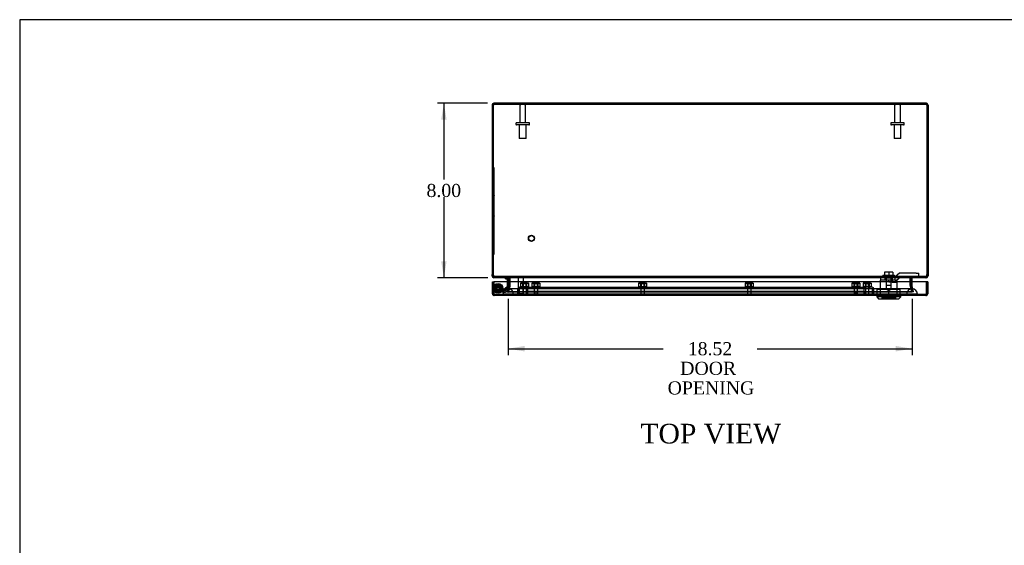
# Model space of a CAD drawing. Header units: inches. Extents: x 0 to 120, y -1 to 80.
# Tile 6 of 11: x 0 to 46, y 56 to 80. Entities that reach past the tile are written whole.
import ezdxf
from ezdxf.enums import TextEntityAlignment as Align
from ezdxf.lldxf.tags import DXFTag

# ---------------------------------------------------------------- set-up
doc = ezdxf.new("R2010")
doc.units = ezdxf.units.IN
doc.header["$MEASUREMENT"] = 0
for name, color, linetype in [('CAP02342', 7, 'Continuous'), ('COM52750', 7, 'Continuous'), ('COM52946', 7, 'Continuous'), ('COM55449-3', 7, 'Continuous'), ('COM55473-2', 7, 'Continuous'), ('COM55474-3', 7, 'Continuous'), ('COM70219', 7, 'Continuous'), ('Default', 7, 'Continuous'), ('GSK11196', 7, 'Continuous'), ('HNG14573-1', 7, 'Continuous'), ('HNG14573-2', 7, 'Continuous'), ('LOK10000', 7, 'Continuous'), ('LOK10000CAM', 7, 'Continuous'), ('LOK10000NUT', 7, 'Continuous'), ('LOK10000SC', 7, 'Continuous'), ('NTS16450', 7, 'Continuous'), ('PIN17645', 7, 'Continuous'), ('QLB20183', 7, 'Continuous'), ('STD21878', 7, 'Continuous'), ('STD26041', 7, 'Continuous'), ('STD26098', 7, 'Continuous')]:
    doc.layers.add(name, color=color, linetype=linetype)
doc.styles.add('SEACAD_Times_New_Roman', font='times.ttf')
tags = doc.linetypes.add('HIDDEN2', pattern=[0.1875, 0.125, -0.0625]).pattern_tags.tags
tags[6:7] = [DXFTag(74, 4), DXFTag(75, 0), DXFTag(340, '0'), DXFTag(46, 0.0), DXFTag(50, 0.0), DXFTag(44, 0.0), DXFTag(45, 0.0)]
tags[4:5] = [DXFTag(74, 4), DXFTag(75, 0), DXFTag(340, '0'), DXFTag(46, 0.0), DXFTag(50, 0.0), DXFTag(44, 0.0), DXFTag(45, 0.0)]
doc.dimstyles.new('HAMMOND_(STH_-_120x80)', dxfattribs={"dimtxt": 0.6, "dimasz": 0.75, "dimexe": 0.3, "dimexo": 0.3, "dimgap": 0.15, "dimtad": 0, "dimtih": 1, "dimtoh": 1, "dimzin": 0, "dimdsep": 46, "dimtxsty": 'SEACAD_Times_New_Roman', "dimblk1": '_SE_FILLED', "dimblk2": '_SE_FILLED', "dimsah": 1, "dimcen": 0.3, "dimadec": 0, "dimazin": 0, "dimtfac": 0.8, "dimtofl": 0, "dimtmove": 0, "dimatfit": 3, "dimfxl": 1, "dimtolj": 1, "dimtzin": 0, "dimarcsym": 0})

# ---------------------------------------------------------------- blocks, each defined once
blk = doc.blocks.new('SE1')
at = {"layer": 'CAP02342', "color": 7, "linetype": 'HIDDEN2'}
for radius in [0.146, 0.086]:
    blk.add_circle((22.38, 67.31), radius, dxfattribs=at)
at = {"layer": 'COM52750', "color": 7, "linetype": 'Continuous'}
for p, q in [((22.106, 75.714), (22.106, 67.947)), ((22.106, 75.714), (22.163, 75.714)), ((22.163, 75.714), (22.163, 67.947)), ((22.164, 75.714), (22.164, 67.947)), ((42.02, 75.8), (22.192, 75.8)), ((42.049, 75.714), (42.049, 67.947)), ((42.106, 75.714), (42.049, 75.714)), ((42.049, 75.714), (42.049, 67.947)), ((42.106, 75.714), (42.106, 67.947)), ((22.106, 67.886), (22.106, 67.947)), ((22.106, 67.886), (22.163, 67.886)), ((22.163, 67.886), (22.163, 67.947)), ((22.192, 67.8), (22.192, 67.81)), ((22.206, 67.8), (22.192, 67.8)), ((42.007, 67.8), (22.206, 67.8)), ((22.855, 67.776), (22.907, 67.784)), ((22.855, 67.603), (22.855, 67.771)), ((22.912, 67.603), (22.912, 67.771)), ((22.924, 67.776), (22.924, 67.771)), ((22.924, 67.771), (22.924, 67.603)), ((41.289, 67.771), (41.289, 67.776)), ((41.289, 67.603), (41.289, 67.771)), ((41.3, 67.771), (41.3, 67.603)), ((41.358, 67.776), (41.306, 67.784)), ((41.357, 67.771), (41.357, 67.603)), ((42.02, 67.8), (42.007, 67.8)), ((42.02, 67.8), (42.02, 67.81)), ((42.049, 67.947), (42.049, 67.886)), ((42.106, 67.886), (42.049, 67.886)), ((42.106, 67.947), (42.106, 67.886))]:
    blk.add_line(p, q, dxfattribs=at)
at = {"layer": 'COM52750', "color": 7, "linetype": 'HIDDEN2'}
for p, q in [((22.192, 75.743), (22.192, 75.8)), ((42.02, 75.743), (22.192, 75.743)), ((22.606, 75.8), (22.606, 75.743)), ((23.106, 75.743), (23.106, 75.8)), ((41.106, 75.8), (41.106, 75.743)), ((41.606, 75.743), (41.606, 75.8)), ((42.02, 75.743), (42.02, 75.8)), ((22.207, 67.857), (22.192, 67.857)), ((22.192, 67.81), (22.192, 67.857)), ((22.206, 67.8), (22.206, 67.857)), ((42.007, 67.857), (22.206, 67.857)), ((22.826, 67.8), (22.826, 67.857)), ((22.855, 67.8), (22.855, 67.857)), ((22.907, 67.784), (22.911, 67.785)), ((22.924, 67.776), (22.924, 67.785)), ((41.289, 67.776), (41.289, 67.785)), ((41.306, 67.784), (41.302, 67.785)), ((41.358, 67.8), (41.358, 67.857)), ((41.386, 67.8), (41.386, 67.857)), ((42.007, 67.8), (42.007, 67.857)), ((42.02, 67.857), (42.007, 67.857)), ((42.02, 67.81), (42.02, 67.857)), ((22.789, 67.148), (22.855, 67.43)), ((22.845, 67.135), (22.91, 67.417)), ((22.919, 67.43), (22.853, 67.148)), ((22.919, 67.417), (22.853, 67.135)), ((22.855, 67.442), (22.855, 67.603)), ((22.855, 67.437), (22.855, 67.442)), ((22.855, 67.442), (22.912, 67.442)), ((22.855, 67.437), (22.912, 67.437)), ((22.855, 67.43), (22.855, 67.437)), ((22.855, 67.43), (22.91, 67.417)), ((22.91, 67.417), (22.912, 67.437)), ((22.912, 67.442), (22.912, 67.603)), ((22.912, 67.437), (22.912, 67.442)), ((22.922, 67.437), (22.919, 67.417)), ((22.922, 67.437), (22.919, 67.43)), ((22.919, 67.417), (22.922, 67.437)), ((22.919, 67.43), (22.919, 67.417)), ((22.924, 67.442), (22.922, 67.437)), ((22.924, 67.603), (22.924, 67.442)), ((41.289, 67.442), (41.289, 67.603)), ((41.29, 67.437), (41.289, 67.442)), ((41.294, 67.417), (41.29, 67.437)), ((41.294, 67.43), (41.29, 67.437)), ((41.29, 67.437), (41.294, 67.417)), ((41.36, 67.148), (41.294, 67.43)), ((41.294, 67.43), (41.294, 67.417)), ((41.36, 67.135), (41.294, 67.417)), ((41.3, 67.603), (41.3, 67.442)), ((41.357, 67.442), (41.3, 67.442)), ((41.3, 67.442), (41.3, 67.437)), ((41.357, 67.437), (41.3, 67.437)), ((41.3, 67.437), (41.303, 67.417)), ((41.358, 67.43), (41.303, 67.417)), ((41.303, 67.417), (41.368, 67.135)), ((41.357, 67.603), (41.357, 67.442)), ((41.357, 67.442), (41.357, 67.437)), ((41.357, 67.437), (41.358, 67.43)), ((41.358, 67.43), (41.423, 67.148)), ((22.789, 67.148), (22.845, 67.135)), ((22.853, 67.148), (22.853, 67.135)), ((41.36, 67.148), (22.853, 67.148)), ((41.36, 67.135), (22.853, 67.135)), ((41.36, 67.148), (41.36, 67.135)), ((41.423, 67.148), (41.368, 67.135))]:
    blk.add_line(p, q, dxfattribs=at)
at = {"layer": 'COM52750', "color": 7, "linetype": 'Continuous'}
for centre, radius, start, end in [((22.192, 75.714), 0.086, 90, 180), ((22.192, 75.714), 0.029, 155.7175, 180), ((42.02, 75.714), 0.086, 0, 90), ((42.02, 75.714), 0.029, 0, 24.2827), ((22.192, 67.886), 0.086, 180, 270), ((22.192, 67.886), 0.029, 180, 232.6952), ((22.414, 67.947), 0.25, 180, 194.2222), ((22.826, 67.771), 0.029, 9.4109, 90), ((22.847, 67.669), 0.131, 54.4437, 86.7209), ((22.826, 67.771), 0.029, 0, 9.4109), ((22.826, 67.771), 0.086, 0, 9.4109), ((41.366, 67.667), 0.133, 93.4636, 125.3719), ((41.386, 67.771), 0.086, 170.5891, 180), ((41.386, 67.771), 0.029, 170.5891, 180), ((41.386, 67.771), 0.029, 90, 170.5891), ((42.02, 67.886), 0.086, 270, 0), ((42.02, 67.886), 0.029, 307.3048, 0), ((41.799, 67.947), 0.25, 345.7778, 0)]:
    blk.add_arc(centre, radius, start, end, dxfattribs=at)
at = {"layer": 'COM52750', "color": 7, "linetype": 'HIDDEN2'}
for centre, radius, start, end in [((22.192, 75.714), 0.029, 90, 155.7175), ((42.02, 75.714), 0.029, 24.2827, 90), ((22.192, 67.886), 0.029, 232.6952, 270), ((22.826, 67.771), 0.086, 9.4109, 90), ((41.386, 67.771), 0.086, 90, 170.5891), ((42.02, 67.886), 0.029, 270, 307.3048)]:
    blk.add_arc(centre, radius, start, end, dxfattribs=at)
at = {"layer": 'COM52750', "color": 7, "linetype": 'Continuous'}
for points, knots in [([(22.192, 75.8), (22.19, 75.8), (22.188, 75.798), (22.183, 75.789), (22.18, 75.783), (22.176, 75.767), (22.173, 75.757), (22.168, 75.736), (22.166, 75.725), (22.164, 75.714)], [0, 0, 0, 0, 0.25, 0.25, 0.5, 0.5, 0.75, 0.75, 1, 1, 1, 1]), ([(42.049, 75.714), (42.047, 75.725), (42.044, 75.736), (42.04, 75.757), (42.037, 75.767), (42.032, 75.783), (42.03, 75.789), (42.025, 75.798), (42.023, 75.8), (42.02, 75.8)], [0, 0, 0, 0, 0.25, 0.25, 0.5, 0.5, 0.75, 0.75, 1, 1, 1, 1]), ([(22.171, 67.886), (22.171, 67.884), (22.172, 67.88), (22.173, 67.874), (22.174, 67.868), (22.175, 67.862), (22.176, 67.857), (22.177, 67.851), (22.179, 67.846), (22.18, 67.841), (22.181, 67.836), (22.182, 67.832), (22.184, 67.827), (22.186, 67.821), (22.19, 67.813), (22.194, 67.806), (22.198, 67.802), (22.202, 67.8), (22.205, 67.8), (22.206, 67.8)], [0, 0, 0, 0, 0.043376, 0.086643, 0.129797, 0.172831, 0.21574, 0.258519, 0.301162, 0.343664, 0.386019, 0.428223, 0.47027, 0.512155, 0.636623, 0.759472, 0.840471, 0.920658, 1, 1, 1, 1]), ([(42.007, 67.8), (42.008, 67.8), (42.009, 67.8), (42.011, 67.801), (42.013, 67.801), (42.015, 67.803), (42.017, 67.805), (42.019, 67.807), (42.021, 67.809), (42.023, 67.812), (42.024, 67.815), (42.026, 67.819), (42.029, 67.826), (42.032, 67.836), (42.035, 67.848), (42.037, 67.859), (42.039, 67.868), (42.04, 67.877), (42.041, 67.883), (42.042, 67.886)], [0, 0, 0, 0, 0.043188, 0.086632, 0.130327, 0.174269, 0.21845, 0.262867, 0.307512, 0.352381, 0.397467, 0.442764, 0.488266, 0.614226, 0.74154, 0.805743, 0.870233, 0.934992, 1, 1, 1, 1])]:
    blk.add_open_spline(points, degree=3, knots=knots, dxfattribs=at)
at = {"layer": 'COM52750', "color": 7, "linetype": 'HIDDEN2'}
for points in [[(22.192, 75.743), (22.19, 75.743), (22.188, 75.742), (22.183, 75.739), (22.18, 75.737), (22.176, 75.732), (22.173, 75.728), (22.168, 75.721), (22.166, 75.718), (22.164, 75.714)], [(42.049, 75.714), (42.047, 75.718), (42.044, 75.721), (42.04, 75.728), (42.037, 75.732), (42.032, 75.737), (42.03, 75.739), (42.025, 75.742), (42.023, 75.743), (42.02, 75.743)], [(22.171, 67.886), (22.173, 67.882), (22.175, 67.878), (22.18, 67.871), (22.182, 67.867), (22.188, 67.862), (22.191, 67.86), (22.198, 67.857), (22.202, 67.857), (22.206, 67.857)], [(22.855, 67.857), (22.86, 67.857), (22.866, 67.855), (22.878, 67.848), (22.883, 67.843), (22.895, 67.83), (22.901, 67.822), (22.912, 67.805), (22.918, 67.795), (22.924, 67.785)], [(41.289, 67.785), (41.295, 67.795), (41.301, 67.805), (41.312, 67.822), (41.318, 67.83), (41.329, 67.843), (41.335, 67.848), (41.347, 67.855), (41.352, 67.857), (41.358, 67.857)], [(42.007, 67.857), (42.011, 67.857), (42.015, 67.857), (42.021, 67.86), (42.025, 67.862), (42.03, 67.867), (42.033, 67.871), (42.038, 67.878), (42.04, 67.882), (42.042, 67.886)]]:
    blk.add_open_spline(points, degree=3, knots=[0, 0, 0, 0, 0.25, 0.25, 0.5, 0.5, 0.75, 0.75, 1, 1, 1, 1], dxfattribs=at)
at = {"layer": 'COM52946', "color": 7, "linetype": 'Continuous'}
for p, q in [((22.124, 67.603), (22.181, 67.603)), ((22.124, 67.064), (22.124, 67.603)), ((42.036, 67.603), (22.181, 67.603)), ((22.181, 67.603), (22.181, 67.064)), ((22.181, 67.064), (22.181, 67.603)), ((42.036, 67.064), (42.036, 67.603)), ((42.093, 67.603), (42.036, 67.603)), ((42.036, 67.603), (42.036, 67.064)), ((42.093, 67.603), (42.093, 67.064)), ((22.181, 67.02), (22.163, 66.992)), ((22.181, 67.064), (22.181, 67.064)), ((22.181, 67.064), (22.181, 66.992)), ((22.181, 67.064), (22.181, 67.02)), ((42.007, 66.978), (22.21, 66.978)), ((22.21, 66.978), (22.21, 66.978)), ((22.21, 66.978), (22.21, 66.978)), ((22.21, 66.978), (22.21, 66.978)), ((42.008, 66.978), (42.007, 66.978)), ((42.008, 66.978), (42.008, 66.978)), ((42.008, 66.978), (42.008, 66.978)), ((42.037, 67.064), (42.036, 67.064)), ((42.036, 67.064), (42.036, 66.992)), ((42.037, 67.02), (42.037, 67.064)), ((42.037, 67.02), (42.055, 66.992))]:
    blk.add_line(p, q, dxfattribs=at)
at = {"layer": 'COM52946', "color": 7, "linetype": 'HIDDEN2'}
for p, q in [((22.181, 67.064), (22.182, 67.064)), ((42.007, 67.035), (22.21, 67.035)), ((22.21, 67.035), (22.21, 66.978)), ((22.21, 66.978), (22.21, 67.035)), ((24.1, 67.035), (24.1, 66.978)), ((38.811, 67.035), (38.811, 66.978)), ((39.902, 67.035), (39.902, 66.978)), ((40.066, 67.035), (40.066, 66.978)), ((40.528, 67.035), (40.528, 66.978)), ((40.693, 67.035), (40.693, 66.978)), ((42.007, 66.978), (42.007, 67.035)), ((42.008, 67.035), (42.008, 66.978)), ((42.036, 67.064), (42.036, 67.064))]:
    blk.add_line(p, q, dxfattribs=at)
at = {"layer": 'COM52946', "color": 7, "linetype": 'Continuous'}
for centre, radius, start, end in [((22.21, 67.064), 0.086, 180, 236.6293), ((22.21, 67.064), 0.086, 236.6293, 269.7003), ((22.214, 67.021), 0.043, 221.8789, 265.4817), ((22.21, 67.064), 0.086, 269.8734, 270), ((42.007, 67.064), 0.086, 270, 270.1266), ((42.004, 67.021), 0.043, 274.5183, 318.1211), ((42.007, 67.064), 0.086, 270.2997, 303.3707), ((42.007, 67.064), 0.086, 303.3707, 0)]:
    blk.add_arc(centre, radius, start, end, dxfattribs=at)
at = {"layer": 'COM52946', "color": 7, "linetype": 'HIDDEN2'}
for centre, start, end in [((22.21, 67.064), 180, 269.6244), ((22.211, 67.064), 180, 269.6244), ((22.21, 67.064), 269.6244, 270), ((42.007, 67.064), 270.3756, 0), ((42.007, 67.064), 270, 270.3756), ((42.007, 67.064), 270.3756, 0)]:
    blk.add_arc(centre, 0.029, start, end, dxfattribs=at)
for points, knots in [([(22.21, 66.978), (22.21, 66.983), (22.21, 66.987), (22.21, 66.992), (22.21, 66.996), (22.21, 67), (22.21, 67.003), (22.209, 67.005), (22.209, 67.006), (22.209, 67.007), (22.209, 67.008), (22.209, 67.009), (22.208, 67.01), (22.208, 67.01), (22.208, 67.011), (22.208, 67.011), (22.207, 67.012), (22.207, 67.012), (22.206, 67.012), (22.204, 67.013), (22.202, 67.014), (22.2, 67.014), (22.197, 67.015), (22.194, 67.015), (22.191, 67.016), (22.188, 67.017), (22.185, 67.018), (22.181, 67.02)], [0, 0, 0, 0, 0.19546, 0.19546, 0.19546, 0.354645, 0.354645, 0.354645, 0.405734, 0.405734, 0.405734, 0.443121, 0.443121, 0.443121, 0.470209, 0.470209, 0.470209, 0.503571, 0.503571, 0.503571, 0.628238, 0.628238, 0.628238, 0.813753, 0.813753, 0.813753, 1, 1, 1, 1]), ([(22.181, 67.02), (22.185, 67.018), (22.189, 67.017), (22.196, 67.015), (22.198, 67.014), (22.201, 67.014), (22.202, 67.014), (22.204, 67.013), (22.205, 67.013), (22.207, 67.011), (22.208, 67.01), (22.209, 67.008), (22.209, 67.006), (22.21, 67.002), (22.21, 66.999), (22.21, 66.99), (22.21, 66.984), (22.21, 66.978)], [0, 0, 0, 0, 0.25, 0.25, 0.375, 0.375, 0.4375, 0.4375, 0.5, 0.5, 0.5625, 0.5625, 0.625, 0.625, 0.75, 0.75, 1, 1, 1, 1]), ([(42.036, 67.02), (42.032, 67.018), (42.028, 67.017), (42.022, 67.015), (42.02, 67.014), (42.017, 67.014), (42.016, 67.014), (42.014, 67.013), (42.012, 67.013), (42.011, 67.011), (42.01, 67.01), (42.009, 67.008), (42.009, 67.006), (42.008, 67.002), (42.008, 66.999), (42.008, 66.99), (42.008, 66.984), (42.008, 66.978)], [0, 0, 0, 0, 0.25, 0.25, 0.375, 0.375, 0.4375, 0.4375, 0.5, 0.5, 0.5625, 0.5625, 0.625, 0.625, 0.75, 0.75, 1, 1, 1, 1]), ([(42.008, 66.978), (42.008, 66.983), (42.008, 66.987), (42.008, 66.992), (42.008, 66.996), (42.008, 67), (42.008, 67.003), (42.009, 67.005), (42.009, 67.006), (42.009, 67.007), (42.009, 67.008), (42.009, 67.009), (42.01, 67.01), (42.01, 67.01), (42.01, 67.011), (42.01, 67.011), (42.011, 67.012), (42.011, 67.012), (42.012, 67.012), (42.014, 67.013), (42.016, 67.014), (42.018, 67.014), (42.021, 67.015), (42.024, 67.015), (42.027, 67.016), (42.03, 67.017), (42.034, 67.018), (42.037, 67.02)], [0, 0, 0, 0, 0.19546, 0.19546, 0.19546, 0.354645, 0.354645, 0.354645, 0.405734, 0.405734, 0.405734, 0.443121, 0.443121, 0.443121, 0.470209, 0.470209, 0.470209, 0.503571, 0.503571, 0.503571, 0.628238, 0.628238, 0.628238, 0.813753, 0.813753, 0.813753, 1, 1, 1, 1])]:
    blk.add_open_spline(points, degree=3, knots=knots, dxfattribs=at)
at = {"layer": 'COM55449-3', "color": 7, "linetype": 'HIDDEN2'}
for p, q in [((23.736, 67.16), (23.736, 67.285)), ((39.174, 67.16), (39.174, 67.285)), ((39.174, 67.16), (23.736, 67.16)), ((24.12, 67.16), (24.12, 67.035)), ((38.789, 67.16), (38.789, 67.035))]:
    blk.add_line(p, q, dxfattribs=at)
at = {"layer": 'COM55473-2', "color": 7, "linetype": 'HIDDEN2'}
for p, q in [((23.377, 67.357), (23.745, 67.357)), ((23.476, 67.357), (23.476, 67.285)), ((23.726, 67.285), (23.726, 67.357)), ((23.914, 67.357), (23.914, 67.285)), ((38.996, 67.285), (38.996, 67.357)), ((39.533, 67.357), (39.165, 67.357)), ((39.183, 67.357), (39.183, 67.285)), ((39.433, 67.285), (39.433, 67.357)), ((23.289, 67.057), (23.289, 67.269)), ((23.289, 67.057), (23.361, 67.057)), ((23.361, 67.057), (23.361, 67.269)), ((39.549, 67.057), (39.549, 67.269)), ((39.621, 67.057), (39.549, 67.057)), ((39.621, 67.057), (39.621, 67.269))]:
    blk.add_line(p, q, dxfattribs=at)
for centre, radius, start, end in [((23.377, 67.269), 0.088, 90, 180), ((23.377, 67.269), 0.016, 90, 180), ((39.533, 67.269), 0.088, 0, 90), ((39.533, 67.269), 0.016, 0, 90)]:
    blk.add_arc(centre, radius, start, end, dxfattribs=at)
at = {"layer": 'COM55474-3', "color": 7, "linetype": 'HIDDEN2'}
for p, q in [((23.745, 67.269), (23.745, 67.357)), ((23.745, 67.357), (39.165, 67.357)), ((23.995, 67.357), (23.995, 67.285)), ((24.245, 67.285), (24.245, 67.357)), ((28.885, 67.357), (28.885, 67.285)), ((29.135, 67.285), (29.135, 67.357)), ((33.775, 67.357), (33.775, 67.285)), ((34.025, 67.285), (34.025, 67.357)), ((38.665, 67.357), (38.665, 67.285)), ((38.915, 67.285), (38.915, 67.357)), ((39.165, 67.269), (39.165, 67.357)), ((23.745, 67.057), (23.745, 67.269)), ((23.745, 67.057), (39.165, 67.057)), ((39.165, 67.057), (39.165, 67.269))]:
    blk.add_line(p, q, dxfattribs=at)
at = {"layer": 'COM70219', "color": 7, "linetype": 'HIDDEN2'}
for p, q in [((23.095, 67.285), (22.845, 67.285)), ((41.117, 67.285), (23.095, 67.285)), ((41.367, 67.285), (41.117, 67.285)), ((22.845, 67.039), (22.596, 67.037)), ((22.596, 67.037), (22.596, 67.036)), ((23.095, 67.037), (22.596, 67.037)), ((23.095, 67.036), (22.596, 67.036)), ((23.094, 67.037), (22.845, 67.039)), ((23.095, 67.039), (22.845, 67.039)), ((23.094, 67.036), (23.094, 67.037)), ((41.117, 67.039), (23.095, 67.039)), ((41.117, 67.037), (23.095, 67.037)), ((41.117, 67.036), (23.095, 67.036)), ((41.367, 67.039), (41.117, 67.039)), ((41.616, 67.037), (41.117, 67.037)), ((41.616, 67.036), (41.117, 67.036)), ((41.118, 67.037), (41.367, 67.039)), ((41.118, 67.036), (41.118, 67.037)), ((41.367, 67.039), (41.616, 67.037)), ((41.616, 67.037), (41.616, 67.036))]:
    blk.add_line(p, q, dxfattribs=at)
for centre in [(22.845, 67.035), (41.367, 67.035)]:
    blk.add_arc(centre, 0.25, 0, 180, dxfattribs=at)
at = {"layer": 'GSK11196', "color": 7, "linetype": 'HIDDEN2'}
for p, q in [((39.174, 67.16), (23.736, 67.16)), ((23.736, 67.16), (23.736, 67.035)), ((23.736, 67.16), (23.736, 67.16)), ((24.007, 67.035), (23.736, 67.035)), ((23.736, 67.035), (23.736, 67.035)), ((23.745, 67.035), (23.745, 67.16)), ((24.12, 67.16), (24.12, 67.035)), ((28.897, 67.035), (24.233, 67.035)), ((33.787, 67.035), (29.123, 67.035)), ((38.677, 67.035), (34.013, 67.035)), ((38.789, 67.035), (38.789, 67.16)), ((39.174, 67.035), (38.903, 67.035)), ((39.164, 67.16), (39.164, 67.035)), ((39.174, 67.16), (39.174, 67.035))]:
    blk.add_line(p, q, dxfattribs=at)
at = {"layer": 'HNG14573-1', "color": 7, "linetype": 'Continuous'}
for p, q in [((22.717, 67.743), (22.717, 67.8)), ((22.717, 67.743), (22.777, 67.743)), ((22.798, 67.722), (22.798, 67.603))]:
    blk.add_line(p, q, dxfattribs=at)
at = {"layer": 'HNG14573-1', "color": 7, "linetype": 'HIDDEN2'}
for p, q in [((22.78, 67.359), (22.566, 67.189)), ((22.831, 67.327), (22.585, 67.132)), ((22.798, 67.437), (22.757, 67.261)), ((22.798, 67.603), (22.798, 67.444)), ((22.82, 67.358), (22.811, 67.315)), ((22.853, 67.424), (22.813, 67.248)), ((22.838, 67.625), (22.838, 67.581)), ((22.866, 67.3), (22.877, 67.348)), ((22.895, 67.578), (22.895, 67.627)), ((22.666, 67.189), (22.38, 67.189)), ((22.666, 67.132), (22.38, 67.132)), ((22.474, 67.233), (22.518, 67.197)), ((22.614, 67.189), (22.614, 67.132))]:
    blk.add_line(p, q, dxfattribs=at)
at = {"layer": 'HNG14573-1', "color": 7, "linetype": 'Continuous'}
for radius in [0.078, 0.021]:
    blk.add_arc((22.777, 67.722), radius, 0, 90, dxfattribs=at)
at = {"layer": 'HNG14573-1', "color": 7, "linetype": 'HIDDEN2'}
for centre, radius, start, end in [((22.38, 67.31), 0.178, 320.5925, 270), ((22.38, 67.31), 0.121, 320.5925, 270), ((22.815, 67.258), 0.057, 94.3523, 167), ((22.849, 67.407), 0.057, 167, 239.6477), ((22.855, 67.679), 0.057, 180, 252.6477), ((22.855, 67.526), 0.057, 107.3523, 180), ((22.769, 67.444), 0.029, 347, 0), ((22.81, 67.313), 0.057, 274.3523, 347), ((22.821, 67.36), 0.057, 347, 59.6477), ((22.769, 67.444), 0.086, 347, 0), ((22.838, 67.627), 0.057, 0, 72.6477), ((22.838, 67.578), 0.057, 287.3523, 0), ((22.666, 67.282), 0.093, 270, 347), ((22.666, 67.282), 0.15, 270, 347)]:
    blk.add_arc(centre, radius, start, end, dxfattribs=at)
at = {"layer": 'HNG14573-2', "color": 7, "linetype": 'HIDDEN2'}
for radius in [0.228, 0.12]:
    blk.add_circle((22.38, 67.31), radius, dxfattribs=at)
for start, end in [(0, 178.3882), (181.6118, 0)]:
    blk.add_arc((22.38, 67.31), 0.199, start, end, dxfattribs=at)
at = {"layer": 'HNG14573-2', "color": 7, "linetype": 'Continuous'}
blk.add_arc((22.38, 67.31), 0.199, 178.3882, 181.6118, dxfattribs=at)
at = {"layer": 'LOK10000', "color": 7, "linetype": 'HIDDEN2'}
for p, q in [((40.14, 67.788), (40.14, 67.688)), ((40.14, 67.788), (40.455, 67.788)), ((40.181, 67.788), (40.181, 67.288)), ((40.413, 67.288), (40.413, 67.788)), ((40.455, 67.788), (40.455, 67.688)), ((40.47, 67.688), (39.905, 67.688)), ((39.905, 67.688), (39.905, 67.048)), ((40.413, 67.288), (40.181, 67.288)), ((40.181, 67.288), (40.297, 67.218)), ((40.297, 67.588), (40.297, 67.688)), ((40.455, 67.588), (40.297, 67.588)), ((40.297, 67.218), (40.413, 67.288)), ((40.455, 67.688), (40.455, 67.588)), ((40.455, 67.588), (40.69, 67.588)), ((40.69, 67.688), (40.653, 67.688)), ((40.69, 67.588), (40.69, 67.688)), ((40.69, 67.048), (40.69, 67.588)), ((39.902, 67.048), (39.902, 66.978)), ((39.986, 66.908), (39.985, 66.908)), ((39.985, 66.908), (39.985, 66.848)), ((39.985, 66.848), (40.61, 66.848)), ((39.985, 66.848), (39.985, 66.818)), ((39.986, 66.908), (39.986, 66.848)), ((39.986, 66.908), (40.608, 66.908)), ((40.066, 67.048), (40.066, 66.978)), ((40.528, 67.048), (40.528, 66.978)), ((40.608, 66.908), (40.608, 66.848)), ((40.608, 66.908), (40.61, 66.908)), ((40.61, 66.848), (40.61, 66.908)), ((40.61, 66.818), (40.61, 66.848)), ((40.693, 67.048), (40.693, 66.978))]:
    blk.add_line(p, q, dxfattribs=at)
at = {"layer": 'LOK10000', "color": 7, "linetype": 'Continuous'}
for p, q in [((39.747, 66.978), (39.747, 66.918)), ((40.847, 66.918), (39.747, 66.918)), ((39.747, 66.918), (39.847, 66.818)), ((40.747, 66.818), (40.847, 66.918)), ((40.847, 66.918), (40.847, 66.978)), ((40.747, 66.818), (39.847, 66.818))]:
    blk.add_line(p, q, dxfattribs=at)
at = {"layer": 'LOK10000CAM', "color": 7, "linetype": 'HIDDEN2'}
for p, q in [((39.928, 67.838), (40.182, 67.838)), ((39.928, 67.838), (39.928, 67.688)), ((40.14, 67.688), (40.14, 67.838)), ((40.182, 67.838), (40.598, 67.838)), ((40.455, 67.688), (40.455, 67.838)), ((40.79, 68.003), (40.598, 67.838)), ((40.598, 67.688), (40.598, 67.838)), ((40.653, 67.688), (40.846, 67.853)), ((41.55, 68.003), (40.79, 68.003)), ((40.846, 67.853), (41.55, 67.853)), ((41.55, 68.003), (41.675, 68.003)), ((41.675, 67.853), (41.55, 67.853)), ((41.675, 67.853), (41.675, 68.003)), ((40.598, 67.688), (40.47, 67.688)), ((40.598, 67.688), (40.653, 67.688))]:
    blk.add_line(p, q, dxfattribs=at)
at = {"layer": 'LOK10000NUT', "color": 7, "linetype": 'HIDDEN2'}
for p, q in [((40.297, 67.263), (39.767, 67.263)), ((39.767, 67.048), (39.767, 67.263)), ((40.297, 67.048), (39.767, 67.048)), ((39.905, 67.263), (39.905, 67.048)), ((40.827, 67.263), (40.297, 67.263)), ((40.297, 67.048), (40.297, 67.263)), ((40.827, 67.048), (40.297, 67.048)), ((40.69, 67.048), (40.69, 67.263)), ((40.827, 67.048), (40.827, 67.263))]:
    blk.add_line(p, q, dxfattribs=at)
at = {"layer": 'LOK10000SC', "color": 7, "linetype": 'HIDDEN2'}
for p, q in [((40.035, 67.908), (40.56, 67.908)), ((40.035, 67.908), (40.035, 67.838)), ((40.297, 68.045), (40.105, 68.045)), ((40.105, 68.045), (40.105, 67.908)), ((40.181, 67.838), (40.181, 67.463)), ((40.49, 68.045), (40.297, 68.045)), ((40.297, 68.045), (40.297, 67.908)), ((40.413, 67.463), (40.413, 67.838)), ((40.49, 68.045), (40.49, 67.908)), ((40.56, 67.838), (40.56, 67.908)), ((40.181, 67.463), (40.413, 67.463))]:
    blk.add_line(p, q, dxfattribs=at)
at = {"layer": 'NTS16450', "color": 7, "linetype": 'HIDDEN2'}
for p, q in [((23.416, 67.546), (23.462, 67.553)), ((23.441, 67.553), (23.416, 67.546)), ((23.416, 67.546), (23.416, 67.388)), ((23.416, 67.388), (23.508, 67.388)), ((23.416, 67.388), (23.416, 67.357)), ((23.462, 67.553), (23.441, 67.553)), ((23.6, 67.553), (23.462, 67.553)), ((23.462, 67.553), (23.508, 67.546)), ((23.508, 67.546), (23.6, 67.553)), ((23.508, 67.546), (23.508, 67.388)), ((23.508, 67.388), (23.692, 67.388)), ((23.518, 67.357), (23.518, 67.553)), ((23.535, 67.553), (23.535, 67.357)), ((23.738, 67.553), (23.6, 67.553)), ((23.665, 67.357), (23.665, 67.553)), ((23.682, 67.357), (23.682, 67.553)), ((23.692, 67.546), (23.738, 67.553)), ((23.692, 67.546), (23.692, 67.388)), ((23.692, 67.388), (23.784, 67.388)), ((23.738, 67.553), (23.759, 67.553)), ((23.738, 67.553), (23.784, 67.546)), ((23.784, 67.546), (23.759, 67.553)), ((23.784, 67.546), (23.784, 67.388)), ((23.784, 67.357), (23.784, 67.388)), ((23.936, 67.546), (23.982, 67.553)), ((23.961, 67.553), (23.936, 67.546)), ((23.936, 67.546), (23.936, 67.388)), ((23.936, 67.388), (24.028, 67.388)), ((23.936, 67.388), (23.936, 67.357)), ((23.982, 67.553), (23.961, 67.553)), ((24.12, 67.553), (23.982, 67.553)), ((23.982, 67.553), (24.028, 67.546)), ((24.028, 67.546), (24.12, 67.553)), ((24.028, 67.546), (24.028, 67.388)), ((24.028, 67.388), (24.212, 67.388)), ((24.038, 67.357), (24.038, 67.553)), ((24.055, 67.553), (24.055, 67.357)), ((24.258, 67.553), (24.12, 67.553)), ((24.186, 67.357), (24.186, 67.553)), ((24.202, 67.357), (24.202, 67.553)), ((24.212, 67.546), (24.258, 67.553)), ((24.212, 67.546), (24.212, 67.388)), ((24.212, 67.388), (24.304, 67.388)), ((24.258, 67.553), (24.28, 67.553)), ((24.258, 67.553), (24.304, 67.546)), ((24.304, 67.546), (24.28, 67.553)), ((24.304, 67.546), (24.304, 67.388)), ((24.304, 67.357), (24.304, 67.388)), ((28.826, 67.546), (28.872, 67.553)), ((28.851, 67.553), (28.826, 67.546)), ((28.826, 67.546), (28.826, 67.388)), ((28.826, 67.388), (28.918, 67.388)), ((28.826, 67.388), (28.826, 67.357)), ((28.851, 67.553), (28.872, 67.553)), ((29.01, 67.553), (28.872, 67.553)), ((28.872, 67.553), (28.918, 67.546)), ((28.918, 67.546), (29.01, 67.553)), ((28.918, 67.546), (28.918, 67.388)), ((28.918, 67.388), (29.102, 67.388)), ((28.928, 67.357), (28.928, 67.553)), ((28.945, 67.553), (28.945, 67.357)), ((29.148, 67.553), (29.01, 67.553)), ((29.076, 67.357), (29.076, 67.553)), ((29.092, 67.357), (29.092, 67.553)), ((29.102, 67.546), (29.148, 67.553)), ((29.102, 67.546), (29.102, 67.388)), ((29.102, 67.388), (29.194, 67.388)), ((29.148, 67.553), (29.17, 67.553)), ((29.148, 67.553), (29.194, 67.546)), ((29.194, 67.546), (29.17, 67.553)), ((29.194, 67.546), (29.194, 67.388)), ((29.194, 67.357), (29.194, 67.388)), ((33.716, 67.546), (33.762, 67.553)), ((33.741, 67.553), (33.716, 67.546)), ((33.716, 67.546), (33.716, 67.388)), ((33.716, 67.388), (33.808, 67.388)), ((33.716, 67.388), (33.716, 67.357)), ((33.741, 67.553), (33.762, 67.553)), ((33.9, 67.553), (33.762, 67.553)), ((33.762, 67.553), (33.808, 67.546)), ((33.808, 67.546), (33.9, 67.553)), ((33.808, 67.546), (33.808, 67.388)), ((33.808, 67.388), (33.992, 67.388)), ((33.818, 67.357), (33.818, 67.553)), ((33.835, 67.553), (33.835, 67.357)), ((34.038, 67.553), (33.9, 67.553)), ((33.966, 67.357), (33.966, 67.553)), ((33.982, 67.357), (33.982, 67.553)), ((33.992, 67.546), (34.038, 67.553)), ((33.992, 67.546), (33.992, 67.388)), ((33.992, 67.388), (34.084, 67.388)), ((34.06, 67.553), (34.038, 67.553)), ((34.038, 67.553), (34.084, 67.546)), ((34.084, 67.546), (34.06, 67.553)), ((34.084, 67.546), (34.084, 67.388)), ((34.084, 67.357), (34.084, 67.388)), ((38.606, 67.546), (38.652, 67.553)), ((38.631, 67.553), (38.606, 67.546)), ((38.606, 67.546), (38.606, 67.388)), ((38.606, 67.388), (38.698, 67.388)), ((38.606, 67.388), (38.606, 67.357)), ((38.652, 67.553), (38.631, 67.553)), ((38.79, 67.553), (38.652, 67.553)), ((38.652, 67.553), (38.698, 67.546)), ((38.698, 67.546), (38.79, 67.553)), ((38.698, 67.546), (38.698, 67.388)), ((38.698, 67.388), (38.882, 67.388)), ((38.708, 67.357), (38.708, 67.553)), ((38.725, 67.553), (38.725, 67.357)), ((38.928, 67.553), (38.79, 67.553)), ((38.856, 67.357), (38.856, 67.553)), ((38.872, 67.357), (38.872, 67.553)), ((38.882, 67.546), (38.928, 67.553)), ((38.882, 67.546), (38.882, 67.388)), ((38.882, 67.388), (38.974, 67.388)), ((38.928, 67.553), (38.95, 67.553)), ((38.928, 67.553), (38.974, 67.546)), ((38.974, 67.546), (38.95, 67.553)), ((38.974, 67.546), (38.974, 67.388)), ((38.974, 67.357), (38.974, 67.388)), ((39.127, 67.546), (39.173, 67.553)), ((39.152, 67.553), (39.127, 67.546)), ((39.127, 67.546), (39.127, 67.388)), ((39.127, 67.388), (39.219, 67.388)), ((39.127, 67.388), (39.127, 67.357)), ((39.152, 67.553), (39.173, 67.553)), ((39.311, 67.553), (39.173, 67.553)), ((39.173, 67.553), (39.219, 67.546)), ((39.219, 67.546), (39.311, 67.553)), ((39.219, 67.546), (39.219, 67.388)), ((39.219, 67.388), (39.403, 67.388)), ((39.229, 67.357), (39.229, 67.553)), ((39.246, 67.553), (39.246, 67.357)), ((39.449, 67.553), (39.311, 67.553)), ((39.376, 67.357), (39.376, 67.553)), ((39.393, 67.357), (39.393, 67.553)), ((39.403, 67.546), (39.449, 67.553)), ((39.403, 67.546), (39.403, 67.388)), ((39.403, 67.388), (39.495, 67.388)), ((39.449, 67.553), (39.47, 67.553)), ((39.449, 67.553), (39.495, 67.546)), ((39.495, 67.546), (39.47, 67.553)), ((39.495, 67.546), (39.495, 67.388)), ((39.495, 67.357), (39.495, 67.388))]:
    blk.add_line(p, q, dxfattribs=at)
for points in [[(23.6, 67.553), (23.615, 67.553), (23.631, 67.552), (23.661, 67.55), (23.677, 67.548), (23.692, 67.546)], [(24.12, 67.553), (24.136, 67.553), (24.151, 67.552), (24.182, 67.55), (24.197, 67.548), (24.212, 67.546)], [(29.01, 67.553), (29.026, 67.553), (29.041, 67.552), (29.072, 67.55), (29.087, 67.548), (29.102, 67.546)], [(33.9, 67.553), (33.916, 67.553), (33.931, 67.552), (33.962, 67.55), (33.977, 67.548), (33.992, 67.546)], [(38.79, 67.553), (38.806, 67.553), (38.821, 67.552), (38.852, 67.55), (38.867, 67.548), (38.882, 67.546)], [(39.311, 67.553), (39.326, 67.553), (39.342, 67.552), (39.372, 67.55), (39.388, 67.548), (39.403, 67.546)]]:
    blk.add_open_spline(points, degree=3, knots=[0, 0, 0, 0, 0.5, 0.5, 1, 1, 1, 1], dxfattribs=at)
at = {"layer": 'PIN17645', "color": 7, "linetype": 'HIDDEN2'}
for radius in [0.188, 0.113, 0.063, 0.05]:
    blk.add_circle((22.38, 67.31), radius, dxfattribs=at)
at = {"layer": 'QLB20183', "color": 7, "linetype": 'Continuous'}
for p, q in [((22.164, 72.857), (22.163, 72.857)), ((22.164, 68.857), (22.163, 68.857))]:
    blk.add_line(p, q, dxfattribs=at)
at = {"layer": 'QLB20183', "color": 7, "linetype": 'HIDDEN2'}
for p, q in [((22.193, 72.857), (22.164, 72.857)), ((22.193, 72.857), (22.193, 72.482)), ((22.193, 72.482), (22.193, 69.232)), ((22.21, 71.705), (22.192, 71.705)), ((22.21, 71.697), (22.192, 71.697)), ((22.21, 71.69), (22.192, 71.69)), ((22.21, 71.682), (22.192, 71.682)), ((22.192, 71.571), (22.21, 71.571)), ((22.192, 71.56), (22.21, 71.56)), ((22.21, 71.486), (22.192, 71.486)), ((22.21, 71.483), (22.192, 71.483)), ((22.192, 71.371), (22.21, 71.371)), ((22.192, 71.367), (22.21, 71.367)), ((22.192, 71.356), (22.21, 71.356)), ((22.192, 71.353), (22.21, 71.353)), ((22.208, 71.694), (22.193, 71.694)), ((22.208, 71.689), (22.193, 71.689)), ((22.208, 71.679), (22.193, 71.679)), ((22.208, 71.67), (22.193, 71.67)), ((22.208, 71.664), (22.193, 71.664)), ((22.208, 71.637), (22.193, 71.637)), ((22.208, 71.626), (22.193, 71.626)), ((22.208, 71.625), (22.193, 71.625)), ((22.208, 71.618), (22.193, 71.618)), ((22.193, 71.616), (22.208, 71.616)), ((22.208, 71.606), (22.193, 71.606)), ((22.208, 71.591), (22.193, 71.591)), ((22.208, 71.586), (22.193, 71.586)), ((22.208, 71.581), (22.193, 71.581)), ((22.208, 71.574), (22.193, 71.574)), ((22.208, 71.573), (22.193, 71.573)), ((22.208, 71.563), (22.193, 71.563)), ((22.208, 71.562), (22.193, 71.562)), ((22.208, 71.473), (22.193, 71.473)), ((22.208, 71.472), (22.193, 71.472)), ((22.208, 71.468), (22.193, 71.468)), ((22.208, 71.467), (22.193, 71.467)), ((22.208, 71.457), (22.193, 71.457)), ((22.208, 71.454), (22.193, 71.454)), ((22.208, 71.45), (22.193, 71.45)), ((22.208, 71.39), (22.193, 71.39)), ((22.208, 71.385), (22.193, 71.385)), ((22.208, 71.385), (22.193, 71.385)), ((22.208, 71.382), (22.193, 71.382)), ((22.208, 71.372), (22.193, 71.372)), ((22.208, 71.367), (22.193, 71.367)), ((22.208, 71.362), (22.193, 71.362)), ((22.208, 71.679), (22.208, 71.697)), ((22.208, 71.586), (22.208, 71.679)), ((22.208, 71.571), (22.208, 71.586)), ((22.208, 71.562), (22.208, 71.574)), ((22.208, 71.562), (22.208, 71.56)), ((22.208, 71.356), (22.208, 71.483)), ((22.21, 71.273), (22.192, 71.273)), ((22.192, 71.139), (22.21, 71.139)), ((22.192, 71.138), (22.21, 71.138)), ((22.208, 71.271), (22.193, 71.271)), ((22.208, 71.213), (22.193, 71.213)), ((22.208, 71.198), (22.193, 71.198)), ((22.208, 71.146), (22.193, 71.146)), ((22.208, 71.141), (22.193, 71.141)), ((22.208, 71.141), (22.193, 71.141)), ((22.208, 71.14), (22.193, 71.14)), ((22.208, 71.059), (22.193, 71.059)), ((22.208, 71.055), (22.193, 71.055)), ((22.208, 71.046), (22.193, 71.046)), ((22.208, 71.044), (22.193, 71.044)), ((22.208, 71.038), (22.193, 71.038)), ((22.208, 71.036), (22.193, 71.036)), ((22.208, 71.035), (22.193, 71.035)), ((22.208, 71.03), (22.193, 71.03)), ((22.208, 71.025), (22.193, 71.025)), ((22.208, 71.016), (22.193, 71.016)), ((22.208, 71.014), (22.193, 71.014)), ((22.208, 70.968), (22.193, 70.968)), ((22.208, 70.958), (22.193, 70.958)), ((22.208, 70.948), (22.193, 70.948)), ((22.208, 70.945), (22.193, 70.945)), ((22.208, 70.939), (22.193, 70.939)), ((22.208, 70.937), (22.193, 70.937)), ((22.208, 70.929), (22.193, 70.929)), ((22.208, 70.925), (22.193, 70.925)), ((22.208, 71.263), (22.208, 71.271)), ((22.208, 71.213), (22.208, 71.263)), ((22.208, 71.146), (22.208, 71.213)), ((22.208, 71.147), (22.208, 71.148)), ((22.208, 71.14), (22.208, 71.146)), ((22.208, 71.055), (22.208, 71.059)), ((22.208, 71.046), (22.208, 71.055)), ((22.208, 71.035), (22.208, 71.046)), ((22.208, 71.016), (22.208, 71.035)), ((22.208, 70.947), (22.208, 71.016)), ((22.208, 70.925), (22.208, 70.947)), ((22.21, 70.842), (22.192, 70.842)), ((22.21, 70.827), (22.192, 70.827)), ((22.192, 70.708), (22.21, 70.708)), ((22.21, 70.651), (22.192, 70.651)), ((22.21, 70.636), (22.192, 70.636)), ((22.21, 70.635), (22.192, 70.635)), ((22.21, 70.621), (22.192, 70.621)), ((22.192, 70.472), (22.21, 70.472)), ((22.208, 70.842), (22.193, 70.842)), ((22.208, 70.84), (22.193, 70.84)), ((22.208, 70.838), (22.193, 70.838)), ((22.208, 70.829), (22.193, 70.829)), ((22.208, 70.827), (22.193, 70.827)), ((22.208, 70.827), (22.193, 70.827)), ((22.208, 70.822), (22.193, 70.822)), ((22.208, 70.812), (22.193, 70.812)), ((22.208, 70.742), (22.193, 70.742)), ((22.208, 70.741), (22.193, 70.741)), ((22.208, 70.722), (22.193, 70.722)), ((22.208, 70.72), (22.193, 70.72)), ((22.208, 70.715), (22.193, 70.715)), ((22.208, 70.701), (22.193, 70.701)), ((22.208, 70.644), (22.193, 70.644)), ((22.208, 70.64), (22.193, 70.64)), ((22.208, 70.63), (22.193, 70.63)), ((22.208, 70.628), (22.193, 70.628)), ((22.208, 70.622), (22.193, 70.622)), ((22.208, 70.618), (22.193, 70.618)), ((22.208, 70.615), (22.193, 70.615)), ((22.208, 70.607), (22.193, 70.607)), ((22.208, 70.598), (22.193, 70.598)), ((22.208, 70.516), (22.193, 70.516)), ((22.208, 70.502), (22.193, 70.502)), ((22.208, 70.474), (22.193, 70.474)), ((22.208, 70.822), (22.208, 70.842)), ((22.208, 70.742), (22.208, 70.822)), ((22.208, 70.708), (22.208, 70.742)), ((22.208, 70.701), (22.208, 70.704)), ((22.208, 70.64), (22.208, 70.651)), ((22.208, 70.635), (22.208, 70.618)), ((22.208, 70.574), (22.208, 70.618)), ((22.208, 70.607), (22.208, 70.611)), ((22.208, 70.482), (22.208, 70.574)), ((22.208, 70.474), (22.208, 70.482)), ((22.21, 70.369), (22.192, 70.369)), ((22.192, 70.265), (22.21, 70.265)), ((22.21, 70.225), (22.192, 70.225)), ((22.21, 70.225), (22.192, 70.225)), ((22.192, 70.081), (22.21, 70.081)), ((22.192, 70.062), (22.21, 70.062)), ((22.192, 70.047), (22.21, 70.047)), ((22.208, 70.437), (22.193, 70.437)), ((22.208, 70.422), (22.193, 70.422)), ((22.208, 70.367), (22.193, 70.367)), ((22.208, 70.325), (22.193, 70.325)), ((22.208, 70.31), (22.193, 70.31)), ((22.208, 70.268), (22.193, 70.268)), ((22.208, 70.224), (22.193, 70.224)), ((22.208, 70.211), (22.193, 70.211)), ((22.208, 70.211), (22.193, 70.211)), ((22.208, 70.207), (22.193, 70.207)), ((22.208, 70.199), (22.193, 70.199)), ((22.208, 70.199), (22.193, 70.199)), ((22.208, 70.173), (22.193, 70.173)), ((22.208, 70.138), (22.193, 70.138)), ((22.208, 70.122), (22.193, 70.122)), ((22.208, 70.119), (22.193, 70.119)), ((22.208, 70.118), (22.193, 70.118)), ((22.208, 70.094), (22.193, 70.094)), ((22.208, 70.085), (22.193, 70.085)), ((22.208, 70.085), (22.193, 70.085)), ((22.208, 70.083), (22.193, 70.083)), ((22.208, 70.074), (22.193, 70.074)), ((22.208, 70.068), (22.193, 70.068)), ((22.208, 70.422), (22.208, 70.437)), ((22.208, 70.373), (22.208, 70.422)), ((22.208, 70.36), (22.208, 70.367)), ((22.208, 70.275), (22.208, 70.36)), ((22.208, 70.268), (22.208, 70.275)), ((22.208, 70.199), (22.208, 70.225)), ((22.208, 70.173), (22.208, 70.211)), ((22.208, 70.074), (22.208, 70.199)), ((22.208, 70.047), (22.208, 70.074)), ((22.193, 69.232), (22.193, 68.857)), ((22.193, 68.857), (22.164, 68.857))]:
    blk.add_line(p, q, dxfattribs=at)
at = {"layer": 'STD21878', "color": 7, "linetype": 'HIDDEN2'}
for p, q in [((23.556, 67.785), (23.306, 67.785)), ((23.306, 67.785), (23.306, 67.066)), ((23.556, 67.066), (23.556, 67.785)), ((23.487, 67.066), (23.291, 67.066)), ((23.291, 67.066), (23.291, 67.035)), ((23.572, 67.035), (23.572, 67.066))]:
    blk.add_line(p, q, dxfattribs=at)
for radius in [0.141, 0.125]:
    blk.add_circle((23.913, 69.607), radius, dxfattribs=at)
at = {"layer": 'STD26041', "color": 7, "linetype": 'HIDDEN2'}
for p, q in [((23.518, 67.535), (23.682, 67.535)), ((23.518, 67.535), (23.518, 67.066)), ((23.682, 67.066), (23.682, 67.535)), ((24.038, 67.535), (24.202, 67.535)), ((24.038, 67.535), (24.038, 67.066)), ((24.202, 67.066), (24.202, 67.535)), ((28.928, 67.535), (29.092, 67.535)), ((28.928, 67.535), (28.928, 67.066)), ((29.092, 67.066), (29.092, 67.535)), ((33.818, 67.535), (33.982, 67.535)), ((33.818, 67.535), (33.818, 67.066)), ((33.982, 67.066), (33.982, 67.535)), ((38.708, 67.535), (38.872, 67.535)), ((38.708, 67.535), (38.708, 67.066)), ((38.872, 67.066), (38.872, 67.535)), ((39.229, 67.535), (39.393, 67.535)), ((39.229, 67.535), (39.229, 67.066)), ((39.393, 67.066), (39.393, 67.535)), ((23.487, 67.066), (23.713, 67.066)), ((23.487, 67.066), (23.487, 67.035)), ((23.713, 67.035), (23.713, 67.066)), ((24.007, 67.066), (24.233, 67.066)), ((24.007, 67.066), (24.007, 67.035)), ((24.233, 67.035), (24.233, 67.066)), ((28.897, 67.066), (29.123, 67.066)), ((28.897, 67.066), (28.897, 67.035)), ((29.123, 67.035), (29.123, 67.066)), ((33.787, 67.066), (34.013, 67.066)), ((33.787, 67.066), (33.787, 67.035)), ((34.013, 67.035), (34.013, 67.066)), ((38.677, 67.066), (38.903, 67.066)), ((38.677, 67.066), (38.677, 67.035)), ((38.903, 67.035), (38.903, 67.066)), ((39.198, 67.066), (39.424, 67.066)), ((39.198, 67.066), (39.198, 67.035)), ((39.424, 67.035), (39.424, 67.066))]:
    blk.add_line(p, q, dxfattribs=at)
at = {"layer": 'STD26098', "color": 7, "linetype": 'HIDDEN2'}
for p, q in [((23.377, 75.683), (23.377, 74.906)), ((23.647, 74.906), (23.647, 75.683)), ((40.565, 75.683), (40.565, 74.906)), ((40.835, 74.906), (40.835, 75.683)), ((23.2, 74.876), (23.2, 74.836)), ((23.795, 74.906), (23.23, 74.906)), ((23.795, 74.806), (23.23, 74.806)), ((23.356, 74.806), (23.356, 74.181)), ((23.669, 74.181), (23.669, 74.806)), ((23.825, 74.836), (23.825, 74.876)), ((40.388, 74.876), (40.388, 74.836)), ((40.983, 74.906), (40.418, 74.906)), ((40.983, 74.806), (40.418, 74.806)), ((40.544, 74.806), (40.544, 74.181)), ((40.857, 74.181), (40.857, 74.806)), ((41.013, 74.836), (41.013, 74.876)), ((23.669, 74.181), (23.356, 74.181)), ((40.857, 74.181), (40.544, 74.181))]:
    blk.add_line(p, q, dxfattribs=at)
for centre, radius, start, end in [((23.437, 75.683), 0.06, 90, 180), ((23.587, 75.683), 0.06, 0, 90), ((40.625, 75.683), 0.06, 90, 180), ((40.775, 75.683), 0.06, 0, 90), ((23.23, 74.876), 0.03, 90, 180), ((23.23, 74.836), 0.03, 180, 270), ((23.795, 74.876), 0.03, 0, 90), ((23.795, 74.836), 0.03, 270, 0), ((40.418, 74.876), 0.03, 90, 180), ((40.418, 74.836), 0.03, 180, 270), ((40.983, 74.876), 0.03, 0, 90), ((40.983, 74.836), 0.03, 270, 0)]:
    blk.add_arc(centre, radius, start, end, dxfattribs=at)
blk = doc.blocks.new('DMBLK1797')
at = {"layer": 'Default', "linetype": 'Continuous'}
for points in [[(19.772, 75.05), (20.022, 75.05), (19.897, 75.8)], [(19.772, 68.55), (19.897, 67.8), (20.022, 68.55)]]:
    blk.add_hatch(color=7, dxfattribs=at).paths.add_polyline_path(points)
at = {"layer": 'Default', "color": 7, "linetype": 'Continuous'}
for p, q in [((21.892, 75.8), (19.597, 75.8)), ((19.897, 75.8), (19.897, 72.31)), ((19.897, 71.5), (19.897, 67.8)), ((21.906, 67.8), (19.597, 67.8))]:
    blk.add_line(p, q, dxfattribs=at)
at = {"layer": 'Default', "color": 7, "linetype": 'Continuous', "style": 'SEACAD_Times_New_Roman'}
blk.add_text('8.00', height=0.6, dxfattribs=at).set_placement((19.101, 72.1), align=Align.TOP_LEFT)
blk = doc.blocks.new('_SE_FILLED')
at = {"color": 0}
blk.add_line((0, 0), (-1, 0), dxfattribs=at)
blk.add_solid([(0, 0), (-1, -0.1665), (-1, 0.1665), (0, 0)], dxfattribs=at)
blk = doc.blocks.new('DMBLK1810')
at = {"layer": 'Default', "linetype": 'Continuous'}
for points in [[(23.595, 64.417), (23.595, 64.667), (22.845, 64.542)], [(40.618, 64.417), (41.368, 64.542), (40.618, 64.667)]]:
    blk.add_hatch(color=7, dxfattribs=at).paths.add_polyline_path(points)
at = {"layer": 'Default', "color": 7, "linetype": 'Continuous'}
for p, q in [((22.845, 66.835), (22.845, 64.242)), ((41.368, 66.835), (41.368, 64.242)), ((22.845, 64.542), (29.949, 64.542)), ((34.264, 64.542), (41.368, 64.542))]:
    blk.add_line(p, q, dxfattribs=at)
at = {"layer": 'Default', "color": 7, "linetype": 'Continuous', "style": 'SEACAD_Times_New_Roman'}
for s, p in [('18.52', (31.083, 64.842)), ('DOOR ', (30.734, 63.942)), ('OPENING', (30.159, 63.042))]:
    blk.add_text(s, height=0.6, dxfattribs=at).set_placement(p, align=Align.TOP_LEFT)
blk = doc.blocks.new('BORDER')
at = {"layer": 'Default', "color": 7, "linetype": 'Continuous'}
for p, q in [((0, 27.86), (-41.86, 27.86)), ((-41.86, 27.86), (-41.86, 0))]:
    blk.add_line(p, q, dxfattribs=at)

msp = doc.modelspace()

# ---------------------------------------------------------------- block references
at = {"layer": 'Default', "color": 7, "xscale": 2.85, "yscale": 2.85, "zscale": 2.85}
msp.add_blockref('BORDER', (119.744, 0.233), dxfattribs=at)
at = {"layer": 'Default'}
msp.add_blockref('SE1', (0, 0), dxfattribs=at)

# ---------------------------------------------------------------- texts
at = {"layer": 'Default', "color": 7, "linetype": 'Continuous', "style": 'SEACAD_Times_New_Roman'}
msp.add_text('TOP VIEW', height=0.9, dxfattribs=at).set_placement((28.909, 61.096), align=Align.TOP_LEFT)

# ---------------------------------------------------------------- dimensions: what is measured, and where the dimension line sits
at = {"layer": 'Default', "color": 7, "linetype": 'Continuous'}
for base, p1, p2, angle, text, picture, middle in [((19.897, 75.8), (22.192, 75.8), (22.206, 67.8), 270.0974, '\\A1;<>', 'DMBLK1797', (19.897, 71.8)), ((22.845, 64.542), (22.845, 67.135), (41.368, 67.135), 0, '\\A1;<>\\PDOOR \\XOPENING', 'DMBLK1810', (32.106, 64.542))]:
    dim = msp.add_linear_dim(base=base, p1=p1, p2=p2, angle=angle, text=text, dimstyle='HAMMOND_(STH_-_120x80)', dxfattribs=at)
    dim.commit()
    dim.dimension.update_dxf_attribs({"geometry": picture, "text_midpoint": middle, "dimtype": 161})

doc.saveas('drawing.dxf')
